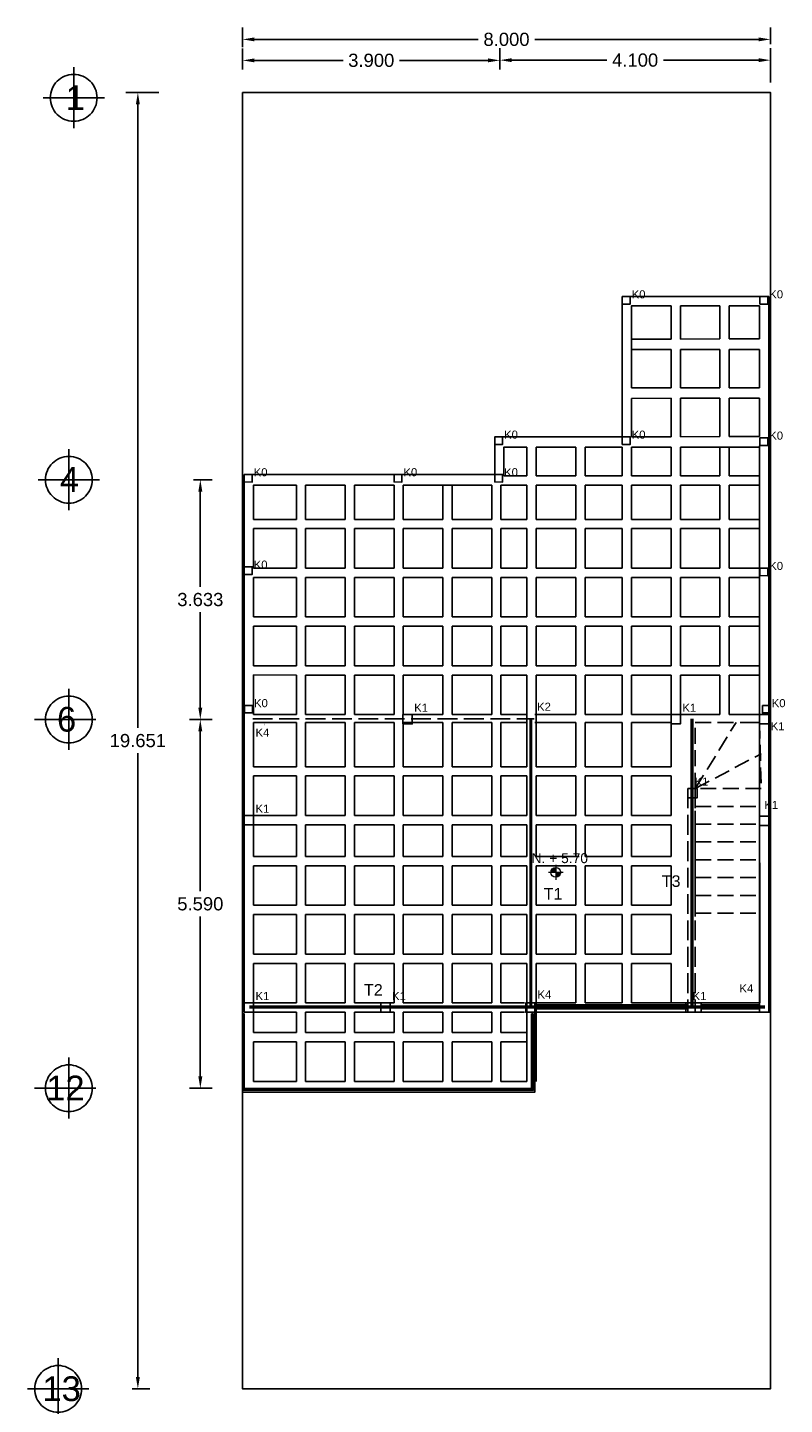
# Model space of a CAD drawing. Header units: millimetres. Extents: x 2068 to 4152, y 861 to 1938.
# Tile 10 of 20: x 2103 to 2115, y 906 to 927. Entities that reach past the tile are written whole.
import ezdxf
from ezdxf.enums import TextEntityAlignment as Align

# ---------------------------------------------------------------- set-up
doc = ezdxf.new("R2010")
doc.units = ezdxf.units.MM
for name, pattern in [('ACAD_ISO02W100', [15, 12, -3]), ('CENTRO', [50.8, 31.75, -6.35, 6.35, -6.35]), ('GESTRICHELT', [0.4, 0.3, -0.1]), ('JIS_09_08', [10.75, 8, -0.55, 0.55, -0.55, 0.55, -0.55])]:
    doc.linetypes.add(name, pattern=pattern)
doc.layers.add('arq_niveles', color=1, linetype='Continuous', lineweight=0)
for name, color, linetype in [('RAPID COST APLANADOS', 7, 'Continuous'), ('RAPID COST CASETONES', 7, 'Continuous'), ('RAPID COST CASTILLOS Y COLUMNAS', 1, 'Continuous'), ('RAPID COST CIMENTACION', 7, 'Continuous')]:
    doc.layers.add(name, color=color, linetype=linetype)
doc.styles.add('ARIAL', font='arial.ttf')
doc.styles.get("Standard").update_dxf_attribs({"font": 'arial.ttf'})
doc.dimstyles.get("Standard").update_dxf_attribs({"dimtxt": 0.2, "dimasz": 0.18, "dimexe": 0.18, "dimexo": 0.0625, "dimgap": 0.09, "dimtad": 0, "dimtih": 1, "dimtoh": 1, "dimdec": 3, "dimzin": 0, "dimdsep": 46, "dimtxsty": 'Standard', "dimcen": 0.09, "dimadec": 0, "dimazin": 0, "dimtfac": 1, "dimtdec": 3, "dimtofl": 0, "dimtmove": 0, "dimatfit": 3, "dimfxl": 1, "dimtolj": 1, "dimtzin": 0, "dimarcsym": 0})

# ---------------------------------------------------------------- blocks, each defined once
blk = doc.blocks.new('*D82')
at = {"color": 0, "lineweight": -2, "transparency": 16777216}
for p, q in [((2105.271, 925.73), (2104.773, 925.73)), ((2104.953, 925.55), (2104.953, 916.097)), ((2104.953, 906.259), (2104.953, 915.713)), ((2104.867, 906.079), (2105.133, 906.079))]:
    blk.add_line(p, q, dxfattribs=at)
at = {"color": 0, "transparency": 16777216}
for points in [[(2104.923, 925.55), (2104.983, 925.55), (2104.953, 925.73)], [(2104.923, 906.259), (2104.983, 906.259), (2104.953, 906.079)]]:
    blk.add_solid(points, dxfattribs=at)
at = {"layer": 'Defpoints', "color": 0, "transparency": 16777216}
for p in [(2105.333, 925.73), (2104.805, 906.079), (2104.953, 906.079)]:
    blk.add_point(p, dxfattribs=at)
at = {"color": 0, "transparency": 16777216, "insert": (2104.953, 915.905), "char_height": 0.2, "attachment_point": 5}
blk.add_mtext('\\A1;19.651', dxfattribs=at)
blk = doc.blocks.new('*D75')
at = {"color": 0, "linetype": 'ACAD_ISO02W100', "lineweight": -2, "transparency": 16777216}
for p, q in [((2106.541, 926.08), (2106.541, 926.396)), ((2106.721, 926.216), (2108.064, 926.216)), ((2110.261, 926.216), (2108.918, 926.216)), ((2110.441, 926.08), (2110.441, 926.396))]:
    blk.add_line(p, q, dxfattribs=at)
at = {"color": 0, "linetype": 'ACAD_ISO02W100', "transparency": 16777216}
for points in [[(2106.721, 926.246), (2106.721, 926.186), (2106.541, 926.216)], [(2110.261, 926.246), (2110.261, 926.186), (2110.441, 926.216)]]:
    blk.add_solid(points, dxfattribs=at)
at = {"layer": 'Defpoints', "color": 0, "linetype": 'ACAD_ISO02W100', "transparency": 16777216}
for p in [(2110.441, 926.216), (2106.541, 926.017), (2110.441, 926.017)]:
    blk.add_point(p, dxfattribs=at)
at = {"color": 0, "linetype": 'ACAD_ISO02W100', "transparency": 16777216, "insert": (2108.491, 926.216), "char_height": 0.2, "attachment_point": 5}
blk.add_mtext('\\A1;3.900', dxfattribs=at)
blk = doc.blocks.new('*D76')
at = {"color": 0, "linetype": 'ACAD_ISO02W100', "lineweight": -2, "transparency": 16777216}
for p, q in [((2110.441, 926.278), (2110.441, 926.399)), ((2110.621, 926.219), (2112.06, 926.219)), ((2114.361, 926.219), (2112.923, 926.219)), ((2114.541, 925.94), (2114.541, 926.399))]:
    blk.add_line(p, q, dxfattribs=at)
at = {"color": 0, "linetype": 'ACAD_ISO02W100', "transparency": 16777216}
for points in [[(2110.621, 926.249), (2110.621, 926.189), (2110.441, 926.219)], [(2114.361, 926.249), (2114.361, 926.189), (2114.541, 926.219)]]:
    blk.add_solid(points, dxfattribs=at)
at = {"layer": 'Defpoints', "color": 0, "linetype": 'ACAD_ISO02W100', "transparency": 16777216}
for p in [(2110.441, 926.216), (2114.541, 926.219), (2114.541, 925.877)]:
    blk.add_point(p, dxfattribs=at)
at = {"color": 0, "linetype": 'ACAD_ISO02W100', "transparency": 16777216, "insert": (2112.491, 926.219), "char_height": 0.2, "attachment_point": 5}
blk.add_mtext('\\A1;4.100', dxfattribs=at)
blk = doc.blocks.new('*D77')
at = {"color": 0, "lineweight": -2, "transparency": 16777216}
for p, q in [((2106.541, 926.415), (2106.541, 926.714)), ((2114.541, 926.461), (2114.541, 926.714)), ((2106.721, 926.534), (2110.114, 926.534)), ((2114.361, 926.534), (2110.969, 926.534))]:
    blk.add_line(p, q, dxfattribs=at)
at = {"color": 0, "transparency": 16777216}
for points in [[(2106.721, 926.564), (2106.721, 926.504), (2106.541, 926.534)], [(2114.361, 926.564), (2114.361, 926.504), (2114.541, 926.534)]]:
    blk.add_solid(points, dxfattribs=at)
at = {"layer": 'Defpoints', "color": 0, "transparency": 16777216}
for p in [(2114.541, 926.534), (2106.541, 926.353), (2114.541, 926.399)]:
    blk.add_point(p, dxfattribs=at)
at = {"color": 0, "transparency": 16777216, "insert": (2110.541, 926.534), "char_height": 0.2, "attachment_point": 5}
blk.add_mtext('\\A1;8.000', dxfattribs=at)
blk = doc.blocks.new('*D67')
at = {"color": 0, "lineweight": -2, "transparency": 16777216}
for p, q in [((2105.738, 916.226), (2106.08, 916.226)), ((2105.9, 916.046), (2105.9, 913.623)), ((2105.9, 910.816), (2105.9, 913.239)), ((2105.738, 910.636), (2106.08, 910.636))]:
    blk.add_line(p, q, dxfattribs=at)
at = {"color": 0, "transparency": 16777216}
for points in [[(2105.87, 916.046), (2105.93, 916.046), (2105.9, 916.226)], [(2105.87, 910.816), (2105.93, 910.816), (2105.9, 910.636)]]:
    blk.add_solid(points, dxfattribs=at)
at = {"layer": 'Defpoints', "color": 0, "transparency": 16777216}
for p in [(2105.676, 916.226), (2105.676, 910.636), (2105.9, 910.636)]:
    blk.add_point(p, dxfattribs=at)
at = {"color": 0, "transparency": 16777216, "insert": (2105.9, 913.431), "char_height": 0.2, "attachment_point": 5}
blk.add_mtext('\\A1;5.590', dxfattribs=at)
blk = doc.blocks.new('*D68')
at = {"color": 0, "lineweight": -2, "transparency": 16777216}
for p, q in [((2105.796, 919.859), (2106.08, 919.859)), ((2105.9, 919.679), (2105.9, 918.235)), ((2105.9, 916.406), (2105.9, 917.851)), ((2105.801, 916.226), (2106.08, 916.226))]:
    blk.add_line(p, q, dxfattribs=at)
at = {"color": 0, "transparency": 16777216}
for points in [[(2105.87, 919.679), (2105.93, 919.679), (2105.9, 919.859)], [(2105.87, 916.406), (2105.93, 916.406), (2105.9, 916.226)]]:
    blk.add_solid(points, dxfattribs=at)
at = {"layer": 'Defpoints', "color": 0, "transparency": 16777216}
for p in [(2105.734, 919.859), (2105.738, 916.226), (2105.9, 916.226)]:
    blk.add_point(p, dxfattribs=at)
at = {"color": 0, "transparency": 16777216, "insert": (2105.9, 918.043), "char_height": 0.2, "attachment_point": 5}
blk.add_mtext('\\A1;3.633', dxfattribs=at)
blk = doc.blocks.new('nivel')
h = blk.add_hatch(color=256)
h.dxf.hatch_style = 1
h.paths.add_polyline_path([(0, 0.199, 0.414214), (-0.199, 0), (0, 0)])
h.paths.add_polyline_path([(0, 0), (0, -0.199, 0.414214), (0.199, 0)])
for p, q in [((0.3, 0), (-0.3, 0)), ((0, 0.3), (0, -0.3))]:
    blk.add_line(p, q)
blk.add_circle((0, 0), 0.199)

msp = doc.modelspace()

# ---------------------------------------------------------------- linework, layer by layer
for points in [[(2114.5415, 925.8817), (2114.5415, 926.3988)], [(2114.5415, 925.7304), (2106.5415, 925.7304)], [(2114.5415, 906.0794), (2106.5415, 906.0794), (2106.5415, 925.7304)], [(2114.5415, 925.7304), (2114.5415, 925.7304), (2114.5415, 906.0794), (2114.5415, 906.0794)], [(2112.2965, 920.5094), (2112.2965, 922.636), (2114.5165, 922.636), (2114.5165, 916.2994)], [(2106.5665, 919.9394), (2110.3623, 919.9394), (2110.3623, 920.5094), (2112.2965, 920.5094)], [(2110.3623, 919.9394), (2110.3623, 920.3543), (2110.3623, 920.5094), (2112.2965, 920.5094)], [(2114.3765, 920.3743), (2114.3765, 916.2994)], [(2114.5415, 920.5143), (2114.5415, 911.7894)], [(2110.5023, 919.9194), (2110.5023, 920.3543), (2110.8515, 920.3543)], [(2110.9915, 920.3543), (2111.5915, 920.3543)], [(2111.7315, 920.3543), (2112.2965, 920.3543)], [(2110.3623, 919.9394), (2106.5665, 919.9394)], [(2106.7065, 919.2594), (2106.7065, 919.7794), (2107.3565, 919.7794)], [(2107.4965, 919.7794), (2108.0965, 919.7794)], [(2108.2365, 919.7794), (2108.8365, 919.7794)], [(2108.9765, 919.7794), (2110.3165, 919.7794)], [(2110.4565, 919.7794), (2110.5023, 919.7794)], [(2106.7065, 918.5194), (2106.7065, 919.1194)], [(2106.7065, 917.7794), (2106.7065, 918.3794)], [(2106.7065, 917.0394), (2106.7065, 917.6394)], [(2106.7065, 916.2994), (2106.7065, 916.9036)], [(2107.3565, 911.7894), (2106.5665, 911.7894), (2106.5665, 916.2994)], [(2114.3123, 916.2994), (2114.5165, 916.2994)], [(2114.5165, 911.7894), (2114.5165, 916.2994)], [(2114.3123, 916.1794), (2114.3765, 916.1794)], [(2114.3765, 916.1794), (2114.3791, 911.9294)], [(2114.3765, 916.1794), (2114.3791, 911.9294)], [(2114.5165, 911.7894), (2114.3765, 911.7894), (2114.3765, 916.1794)], [(2111.5915, 911.9294), (2110.8315, 911.9294), (2110.8315, 911.7894), (2113.2915, 911.7894)], [(2110.9715, 911.8994), (2113.2915, 911.8994)], [(2110.9715, 911.8394), (2113.2915, 911.8394)], [(2112.2965, 911.9294), (2111.7315, 911.9294)], [(2113.2915, 911.9294), (2112.4365, 911.9294)], [(2113.2915, 911.9294), (2113.4915, 911.9294), (2113.4915, 911.7894), (2113.4915, 911.7894), (2113.2915, 911.7894), (2113.2915, 911.9294)], [(2113.4915, 911.8994), (2114.3715, 911.8994)], [(2113.4915, 911.8394), (2114.3715, 911.8394)], [(2114.5165, 911.8737), (2114.5165, 911.7894)], [(2110.9715, 911.7894), (2110.9715, 910.5794), (2106.5415, 910.5794), (2106.5415, 910.5794)], [(2108.0965, 911.7894), (2107.4965, 911.7894)], [(2108.8365, 911.7894), (2108.7755, 911.7894), (2108.2365, 911.7894)]]:
    msp.add_lwpolyline(points)
at = {"linetype": 'JIS_09_08'}
for points in [[(2103.9806, 926.1129), (2103.9806, 925.1888)], [(2104.445, 925.6486), (2103.5163, 925.6486)], [(2103.9075, 920.3237), (2103.9075, 919.3996)], [(2104.3718, 919.8594), (2103.4432, 919.8594)], [(2103.9075, 916.6904), (2103.9075, 915.7662)], [(2103.3855, 916.226), (2104.3142, 916.226)], [(2103.9075, 911.1009), (2103.9075, 910.1767)], [(2103.3855, 910.6366), (2104.3142, 910.6366)], [(2103.7451, 906.5437), (2103.7451, 905.6196)], [(2104.2095, 906.0794), (2103.2808, 906.0794)]]:
    msp.add_lwpolyline(points, dxfattribs=at)
at = {"color": 7, "true_color": 0xffffff}
msp.add_lwpolyline([(2106.5665, 919.9394), (2106.5665, 916.2994)], dxfattribs=at)
at = {"color": 1, "linetype": 'ACAD_ISO02W100', "const_width": 0.001}
for points in [[(2106.8731, 916.1379), (2106.8738, 916.2979), (2106.8738, 916.2979), (2106.5665, 916.2994), (2106.5665, 915.9994), (2106.7165, 915.9994), (2106.7165, 915.9994), (2106.7165, 916.1387), (2106.8731, 916.1379)], [(2114.1965, 911.9494), (2114.1965, 911.7894), (2114.1965, 911.7894), (2114.5165, 911.7894), (2114.5165, 912.0894), (2114.3587, 912.0894), (2114.3587, 912.0894), (2114.359, 911.9494), (2114.1965, 911.9494)], [(2111.1281, 911.7886), (2111.1288, 911.9486), (2111.1288, 911.9486), (2110.8215, 911.9501), (2110.8215, 911.6501), (2110.9715, 911.6501), (2110.9715, 911.6501), (2110.9715, 911.7894), (2111.1281, 911.7886)]]:
    msp.add_lwpolyline(points, dxfattribs=at)
at = {"linetype": 'GESTRICHELT'}
for points in [[(2106.6962, 916.2333), (2110.9612, 916.2333)], [(2110.9715, 916.2994), (2111.5915, 916.2994)], [(2111.7315, 916.2994), (2112.2965, 916.2994)], [(2112.4365, 916.2994), (2113.0365, 916.2994)], [(2113.1765, 916.2994), (2113.5862, 916.2994)], [(2113.2915, 915.1794), (2113.4015, 915.1794), (2113.4015, 911.9294), (2113.4915, 911.9294)], [(2113.2915, 915.1794), (2113.2915, 911.7894)]]:
    msp.add_lwpolyline(points, dxfattribs=at)
at = {"linetype": 'ACAD_ISO02W100', "ltscale": 0.02}
for points in [[(2113.4015, 915.1794), (2113.4015, 916.1794), (2114.3765, 916.1794), (2114.3765, 916.1794), (2114.4015, 915.1794), (2113.4015, 915.1794)], [(2113.4015, 915.1794), (2114.0213, 916.1794)], [(2113.4015, 915.1794), (2114.4015, 915.707)], [(2113.4015, 915.1794), (2113.4015, 912.9794)], [(2113.4015, 914.9094), (2114.4015, 914.9094)], [(2113.4015, 914.6394), (2114.4015, 914.6394)], [(2113.4015, 914.3694), (2114.4015, 914.3694)], [(2113.4015, 914.0994), (2114.4015, 914.0994)], [(2113.4015, 913.8294), (2114.4015, 913.8294)], [(2113.4015, 913.5594), (2114.4015, 913.5594)], [(2113.4015, 913.2894), (2114.4015, 913.2894)]]:
    msp.add_lwpolyline(points, dxfattribs=at)
at = {"color": 7}
for points in [[(2108.7755, 911.7894), (2108.7755, 911.9294)], [(2110.9715, 911.7894), (2110.9715, 911.9294)], [(2113.0365, 911.8394), (2113.0365, 911.8994)]]:
    msp.add_lwpolyline(points, dxfattribs=at)
at = {"linetype": 'ACAD_ISO02W100'}
for points in [[(2113.4915, 911.9294), (2114.3791, 911.9294)], [(2110.9715, 911.7894), (2114.5415, 911.7894)]]:
    msp.add_lwpolyline(points, dxfattribs=at)
for points in [[(2106.5415, 910.6321), (2106.5415, 911.7644), (2106.5664, 911.7644), (2106.5664, 910.6321)], [(2110.9217, 910.6321), (2110.9217, 911.7644), (2110.9466, 911.7644), (2110.9466, 910.6321)], [(2106.5415, 910.6321), (2108.2095, 910.6321), (2108.2095, 910.6072), (2106.5415, 910.6072)], [(2108.2095, 910.6321), (2109.3086, 910.6321), (2109.3086, 910.6072), (2108.2095, 910.6072)], [(2109.3086, 910.6321), (2110.9466, 910.6321), (2110.9466, 910.6072), (2109.3086, 910.6072)]]:
    msp.add_lwpolyline(points, close=True)
at = {"linetype": 'JIS_09_08'}
for centre in [(2103.9806, 925.6486), (2103.9075, 919.8594), (2103.9075, 916.226), (2103.9075, 910.6366), (2103.7451, 906.0794)]:
    msp.add_circle(centre, 0.3544, dxfattribs=at)
at = {"layer": 'RAPID COST APLANADOS', "color": 7}
msp.add_lwpolyline([(2113.0365, 922.4958), (2112.4365, 922.4958)], close=True, dxfattribs=at)
for points in [[(2113.1765, 922.4958), (2113.7765, 922.4958)], [(2113.9165, 922.4958), (2114.3765, 922.4958)], [(2106.7065, 916.2994), (2107.3565, 916.2994)], [(2107.4965, 916.2994), (2108.0965, 916.2994)], [(2108.2365, 916.2994), (2108.8365, 916.2994)], [(2108.9714, 916.2994), (2109.5765, 916.2994)], [(2109.7165, 916.2994), (2110.3165, 916.2994)], [(2110.4565, 916.2994), (2110.8565, 916.2994)], [(2106.7065, 916.1794), (2107.3565, 916.1794)], [(2107.4965, 916.1794), (2108.0965, 916.1794)], [(2108.2365, 916.1794), (2108.8365, 916.1794)], [(2108.9714, 916.1794), (2109.5765, 916.1794)], [(2109.7165, 916.1794), (2110.3165, 916.1794)], [(2110.4565, 916.1794), (2110.8565, 916.1794)], [(2106.7065, 910.7394), (2107.3565, 910.7394)], [(2107.4965, 910.7394), (2108.0965, 910.7394)], [(2108.2365, 910.7394), (2108.8365, 910.7394)], [(2108.9765, 910.7394), (2109.5765, 910.7394)], [(2109.7165, 910.7394), (2110.3165, 910.7394)], [(2110.4565, 910.7394), (2110.8515, 910.7394)]]:
    msp.add_lwpolyline(points, dxfattribs=at)
at = {"layer": 'RAPID COST CASETONES'}
for points in [[(2112.2965, 920.5094), (2112.2965, 922.5294)], [(2112.4365, 921.2505), (2112.4365, 922.4958)], [(2113.0365, 921.9917), (2113.0365, 922.4958)], [(2113.1765, 921.992), (2113.1765, 922.4959)], [(2113.7765, 921.9932), (2113.7765, 922.4959)], [(2113.9165, 921.9934), (2113.9165, 922.4959)], [(2114.3765, 921.9942), (2114.3765, 922.4958)], [(2112.4365, 921.9905), (2113.0365, 921.9917)], [(2112.4365, 921.8331), (2113.0365, 921.8343)], [(2113.0365, 921.2517), (2113.0365, 921.8343)], [(2113.1765, 921.992), (2113.7765, 921.9932)], [(2113.1765, 921.8346), (2113.7765, 921.8358)], [(2113.1765, 921.252), (2113.1765, 921.8346)], [(2113.7765, 921.2532), (2113.7765, 921.8358)], [(2113.9165, 921.9934), (2114.3765, 921.9942)], [(2113.9165, 921.2534), (2113.9165, 921.836)], [(2113.9165, 921.836), (2114.3765, 921.836)], [(2114.3765, 921.2543), (2114.3765, 921.836)], [(2112.4365, 921.2505), (2113.0365, 921.2517)], [(2113.1765, 921.252), (2113.7765, 921.2532)], [(2113.9165, 921.2534), (2114.3765, 921.2534)], [(2112.4365, 921.0931), (2113.0365, 921.0943)], [(2112.4365, 920.5105), (2112.4365, 921.0931)], [(2113.0365, 920.5117), (2113.0365, 921.0943)], [(2113.1765, 921.0945), (2113.7765, 921.0957)], [(2113.1765, 920.512), (2113.1765, 921.0945)], [(2113.7765, 920.5132), (2113.7765, 921.0957)], [(2113.9165, 920.5135), (2113.9165, 921.096)], [(2113.9165, 921.096), (2114.3765, 921.096)], [(2114.3765, 920.5142), (2114.3765, 921.0968)], [(2112.4365, 920.5105), (2113.0365, 920.5117)], [(2113.1765, 920.512), (2113.7765, 920.5132)], [(2113.9165, 920.5135), (2114.3765, 920.5145)], [(2110.8515, 919.9194), (2110.8515, 920.3543)], [(2110.9915, 919.9194), (2110.9915, 920.3543)], [(2111.5915, 919.9194), (2111.5915, 920.3543)], [(2111.7315, 919.9194), (2111.7315, 920.3543)], [(2112.2965, 919.9194), (2112.2965, 920.3543)], [(2112.4365, 920.3531), (2113.0366, 920.3543)], [(2112.4365, 919.9194), (2112.4365, 920.3543)], [(2113.0365, 919.9194), (2113.0365, 920.3543)], [(2113.1765, 920.3546), (2114.3765, 920.3546)], [(2113.1765, 919.9194), (2113.1765, 920.3546)], [(2113.7765, 919.9194), (2113.7765, 920.3558)], [(2113.9165, 919.9194), (2113.9165, 920.3561)], [(2107.3565, 919.2594), (2107.3565, 919.7794)], [(2107.4965, 919.2594), (2107.4965, 919.7794)], [(2108.0965, 919.2594), (2108.0965, 919.7794)], [(2108.2365, 919.2594), (2108.2365, 919.7794)], [(2108.8365, 919.2594), (2108.8365, 919.7794)], [(2108.9765, 919.2594), (2108.9765, 919.7794)], [(2109.5765, 919.2594), (2109.5765, 919.7794)], [(2109.7165, 919.2594), (2109.7165, 919.7794)], [(2110.3165, 919.2594), (2110.3165, 919.7794)], [(2110.4565, 919.2594), (2110.4565, 919.7794)], [(2110.8515, 919.2594), (2110.8515, 919.7794)], [(2110.9915, 919.2594), (2110.9915, 919.7794)], [(2111.5915, 919.2594), (2111.5915, 919.7794)], [(2111.7315, 919.2594), (2111.7315, 919.7794)], [(2112.2965, 919.2594), (2112.2965, 919.7794)], [(2112.4365, 919.2594), (2112.4365, 919.7794)], [(2113.0365, 919.2594), (2113.0365, 919.7794)], [(2113.1765, 919.2594), (2113.1765, 919.7794)], [(2113.7765, 919.2594), (2113.7765, 919.7794)], [(2113.9165, 919.2594), (2113.9165, 919.7794)], [(2107.3565, 918.5194), (2107.3565, 919.1194)], [(2107.4965, 918.5194), (2107.4965, 919.1194)], [(2108.0965, 918.5194), (2108.0965, 919.1194)], [(2108.2365, 918.5194), (2108.2365, 919.1194)], [(2108.8365, 918.5194), (2108.8365, 919.1194)], [(2108.9765, 918.5194), (2108.9765, 919.1194)], [(2109.5765, 918.5194), (2109.5765, 919.1194)], [(2109.7165, 918.5194), (2109.7165, 919.1194)], [(2110.3165, 918.5194), (2110.3165, 919.1194)], [(2110.4565, 918.5194), (2110.4565, 919.1194)], [(2110.8515, 918.5194), (2110.8515, 919.1194)], [(2110.9915, 918.5194), (2110.9915, 919.1194)], [(2111.5915, 918.5194), (2111.5915, 919.1194)], [(2111.7315, 918.5194), (2111.7315, 919.1194)], [(2112.2965, 918.5194), (2112.2965, 919.1194)], [(2112.4365, 918.5194), (2112.4365, 919.1194)], [(2113.0365, 918.5194), (2113.0365, 919.1194)], [(2113.1765, 918.5194), (2113.1765, 919.1194)], [(2113.7765, 918.5194), (2113.7765, 919.1194)], [(2113.9165, 918.5194), (2113.9165, 919.1194)], [(2107.3565, 917.7794), (2107.3565, 918.3794)], [(2107.4965, 917.7794), (2107.4965, 918.3794)], [(2108.0965, 917.7794), (2108.0965, 918.3794)], [(2108.2365, 917.7794), (2108.2365, 918.3794)], [(2108.8365, 917.7794), (2108.8365, 918.3794)], [(2108.9765, 917.7794), (2108.9765, 918.3794)], [(2109.5765, 917.7794), (2109.5765, 918.3794)], [(2109.7165, 917.7794), (2109.7165, 918.3794)], [(2110.3165, 917.7794), (2110.3165, 918.3794)], [(2110.4565, 917.7794), (2110.4565, 918.3794)], [(2110.8515, 917.7794), (2110.8515, 918.3794)], [(2110.9915, 917.7794), (2110.9915, 918.3794)], [(2111.5915, 917.7794), (2111.5915, 918.3794)], [(2111.7315, 917.7794), (2111.7315, 918.3794)], [(2112.2965, 917.7794), (2112.2965, 918.3794)], [(2112.4365, 917.7794), (2112.4365, 918.3794)], [(2113.0365, 917.7794), (2113.0365, 918.3794)], [(2113.1765, 917.7794), (2113.1765, 918.3794)], [(2113.7765, 917.7794), (2113.7765, 918.3794)], [(2113.9165, 917.7794), (2113.9165, 918.3794)], [(2107.3565, 917.0394), (2107.3565, 917.6394)], [(2107.4965, 917.0394), (2107.4965, 917.6394)], [(2108.0965, 917.0394), (2108.0965, 917.6394)], [(2108.2365, 917.0394), (2108.2365, 917.6394)], [(2108.8365, 917.0394), (2108.8365, 917.6394)], [(2108.9765, 917.0394), (2108.9765, 917.6394)], [(2109.5765, 917.0394), (2109.5765, 917.6394)], [(2109.7165, 917.0394), (2109.7165, 917.6394)], [(2110.3165, 917.0394), (2110.3165, 917.6394)], [(2110.4565, 917.0394), (2110.4565, 917.6394)], [(2110.8515, 917.0394), (2110.8515, 917.6394)], [(2110.9915, 917.0394), (2110.9915, 917.6394)], [(2111.5915, 917.0394), (2111.5915, 917.6394)], [(2111.7315, 917.0394), (2111.7315, 917.6394)], [(2112.2965, 917.0394), (2112.2965, 917.6394)], [(2112.4365, 917.0394), (2112.4365, 917.6394)], [(2113.0365, 917.0394), (2113.0365, 917.6394)], [(2113.1765, 917.0394), (2113.1765, 917.6394)], [(2113.7765, 917.0394), (2113.7765, 917.6394)], [(2113.9165, 917.0394), (2113.9165, 917.6394)], [(2107.3565, 916.2994), (2107.3565, 916.8994)], [(2107.4965, 916.2994), (2107.4965, 916.8994)], [(2108.0965, 916.2994), (2108.0965, 916.8994)], [(2108.2365, 916.2994), (2108.2365, 916.8994)], [(2108.8365, 916.2994), (2108.8365, 916.8994)], [(2108.9765, 916.2994), (2108.9765, 916.8994)], [(2109.5765, 916.2994), (2109.5765, 916.8994)], [(2109.7165, 916.2994), (2109.7165, 916.8994)], [(2110.3165, 916.2994), (2110.3165, 916.8994)], [(2110.4565, 916.2994), (2110.4565, 916.8994)], [(2110.8515, 915.5094), (2110.8515, 916.8994)], [(2110.9915, 915.5094), (2110.9915, 916.8994)], [(2111.5915, 916.2994), (2111.5915, 916.8994)], [(2111.7315, 916.2994), (2111.7315, 916.8994)], [(2112.2965, 916.2994), (2112.2965, 916.8994)], [(2112.4365, 916.2994), (2112.4365, 916.8994)], [(2113.0365, 916.2994), (2113.0365, 916.8994)], [(2113.1765, 916.2994), (2113.1765, 916.8994)], [(2113.7765, 916.2994), (2113.7765, 916.8994)], [(2113.9165, 916.2994), (2113.9165, 916.8994)], [(2110.9915, 916.2994), (2111.5915, 916.2994)], [(2111.7315, 916.2994), (2112.2965, 916.2994)], [(2112.4365, 916.2994), (2113.0365, 916.2994)], [(2113.1765, 916.2994), (2113.7765, 916.2994)], [(2113.9165, 916.2994), (2114.3123, 916.2994)], [(2106.7065, 915.5094), (2106.7065, 916.1794)], [(2107.3565, 915.5094), (2107.3565, 916.1794)], [(2107.4965, 915.5094), (2107.4965, 916.1794)], [(2108.0965, 915.5094), (2108.0965, 916.1794)], [(2108.2365, 915.5094), (2108.2365, 916.1794)], [(2108.8365, 915.5094), (2108.8365, 916.1794)], [(2108.9765, 915.5094), (2108.9765, 916.1794)], [(2109.5765, 915.5094), (2109.5765, 916.1794)], [(2109.7165, 915.5094), (2109.7165, 916.1794)], [(2110.3165, 915.5094), (2110.3165, 916.1794)], [(2110.4565, 915.5094), (2110.4565, 916.1794)], [(2110.9715, 916.1794), (2111.5915, 916.1794)], [(2111.5915, 915.5094), (2111.5915, 916.1794)], [(2111.7315, 916.1794), (2112.2965, 916.1794)], [(2111.7315, 915.5094), (2111.7315, 916.1794)], [(2112.2965, 915.5094), (2112.2965, 916.1794)], [(2112.4365, 916.1794), (2113.0365, 916.1794)], [(2112.4365, 915.5094), (2112.4365, 916.1794)], [(2113.0365, 915.5094), (2113.0365, 916.1794)], [(2106.7065, 914.1494), (2106.7065, 915.3694)], [(2107.3565, 914.7694), (2107.3565, 915.3694)], [(2107.4965, 914.7694), (2107.4965, 915.3694)], [(2108.0965, 914.7694), (2108.0965, 915.3694)], [(2108.2365, 914.7694), (2108.2365, 915.3694)], [(2108.8365, 914.7694), (2108.8365, 915.3694)], [(2108.9765, 914.7694), (2108.9765, 915.3694)], [(2109.5765, 914.7694), (2109.5765, 915.3694)], [(2109.7165, 914.7694), (2109.7165, 915.3694)], [(2110.3165, 914.7694), (2110.3165, 915.3694)], [(2110.4565, 914.7694), (2110.4565, 915.3694)], [(2110.8515, 914.7694), (2110.8515, 915.3694)], [(2110.9915, 914.7694), (2110.9915, 915.3694)], [(2111.5915, 914.7694), (2111.5915, 915.3694)], [(2111.7315, 914.7694), (2111.7315, 915.3694)], [(2112.2965, 914.7694), (2112.2965, 915.3694)], [(2112.4365, 914.7694), (2112.4365, 915.3694)], [(2113.0365, 914.7694), (2113.0365, 915.3694)], [(2107.3565, 914.1494), (2107.3565, 914.6294)], [(2107.4965, 914.1494), (2107.4965, 914.6294)], [(2108.0965, 914.1494), (2108.0965, 914.6294)], [(2108.2365, 914.1494), (2108.2365, 914.6294)], [(2108.8365, 914.1494), (2108.8365, 914.6294)], [(2108.9765, 914.1494), (2108.9765, 914.6294)], [(2109.5765, 914.1494), (2109.5765, 914.6294)], [(2109.7165, 914.1494), (2109.7165, 914.6294)], [(2110.3165, 914.1494), (2110.3165, 914.6294)], [(2110.4565, 914.1494), (2110.4565, 914.6294)], [(2110.8515, 914.1494), (2110.8515, 914.6294)], [(2110.9915, 914.1494), (2110.9915, 914.6294)], [(2111.5915, 914.1494), (2111.5915, 914.6294)], [(2111.7315, 914.1494), (2111.7315, 914.6294)], [(2112.2965, 914.1494), (2112.2965, 914.6294)], [(2112.4365, 914.1494), (2112.4365, 914.6294)], [(2113.0365, 914.1494), (2113.0365, 914.6294)], [(2106.7065, 913.4094), (2106.7065, 914.0094)], [(2107.3565, 913.4094), (2107.3565, 914.0094)], [(2107.4965, 913.4094), (2107.4965, 914.0094)], [(2108.0965, 913.4094), (2108.0965, 914.0094)], [(2108.2365, 913.4094), (2108.2365, 914.0094)], [(2108.8365, 913.4094), (2108.8365, 914.0094)], [(2108.9765, 913.4094), (2108.9765, 914.0094)], [(2109.5765, 913.4094), (2109.5765, 914.0094)], [(2109.7165, 913.4094), (2109.7165, 914.0094)], [(2110.3165, 913.4094), (2110.3165, 914.0094)], [(2110.4565, 913.4094), (2110.4565, 914.0094)], [(2110.8515, 913.4094), (2110.8515, 914.0094)], [(2110.9915, 913.4094), (2110.9915, 914.0094)], [(2111.5915, 913.4094), (2111.5915, 914.0094)], [(2111.7315, 913.4094), (2111.7315, 914.0094)], [(2112.2965, 913.4094), (2112.2965, 914.0094)], [(2112.4365, 913.4094), (2112.4365, 914.0094)], [(2113.0365, 913.4094), (2113.0365, 914.0094)], [(2106.7065, 912.6694), (2106.7065, 913.2694)], [(2107.3565, 912.6694), (2107.3565, 913.2694)], [(2107.4965, 912.6694), (2107.4965, 913.2694)], [(2108.0965, 912.6694), (2108.0965, 913.2694)], [(2108.2365, 912.6694), (2108.2365, 913.2694)], [(2108.8365, 912.6694), (2108.8365, 913.2694)], [(2108.9765, 912.6694), (2108.9765, 913.2694)], [(2109.5765, 912.6694), (2109.5765, 913.2694)], [(2109.7165, 912.6694), (2109.7165, 913.2694)], [(2110.3165, 912.6694), (2110.3165, 913.2694)], [(2110.4565, 912.6694), (2110.4565, 913.2694)], [(2110.8515, 912.6694), (2110.8515, 913.2694)], [(2110.9915, 912.6694), (2110.9915, 913.2694)], [(2111.5915, 912.6694), (2111.5915, 913.2694)], [(2111.7315, 912.6694), (2111.7315, 913.2694)], [(2112.2965, 912.6694), (2112.2965, 913.2694)], [(2112.4365, 912.6694), (2112.4365, 913.2694)], [(2113.0365, 912.6694), (2113.0365, 913.2694)], [(2106.7065, 911.4794), (2106.7065, 912.5294)], [(2107.3565, 911.9294), (2107.3565, 912.5294)], [(2107.4965, 911.9294), (2107.4965, 912.5294)], [(2108.0965, 911.9294), (2108.0965, 912.5294)], [(2108.2365, 911.9294), (2108.2365, 912.5294)], [(2108.8365, 911.9294), (2108.8365, 912.5294)], [(2108.9765, 911.9294), (2108.9765, 912.5294)], [(2109.5765, 911.9294), (2109.5765, 912.5294)], [(2109.7165, 911.9294), (2109.7165, 912.5294)], [(2110.3165, 911.9294), (2110.3165, 912.5294)], [(2110.4565, 911.9294), (2110.4565, 912.5294)], [(2110.8515, 910.7394), (2110.8515, 912.5294)], [(2110.9915, 910.7394), (2110.9915, 912.5294)], [(2111.5915, 911.9294), (2111.5915, 912.5294)], [(2111.7315, 911.9294), (2111.7315, 912.5294)], [(2112.2965, 911.9294), (2112.2965, 912.5294)], [(2112.4365, 911.9294), (2112.4365, 912.5294)], [(2113.0365, 911.9294), (2113.0365, 912.5294)], [(2107.3565, 911.4794), (2107.3565, 911.7894)], [(2107.4965, 911.4794), (2107.4965, 911.7894)], [(2108.0965, 911.4794), (2108.0965, 911.7894)], [(2108.2365, 911.4794), (2108.2365, 911.7894)], [(2108.8365, 911.4794), (2108.8365, 911.7894)], [(2108.9765, 911.4794), (2108.9765, 911.7894)], [(2109.5765, 911.4794), (2109.5765, 911.7894)], [(2109.7165, 911.4794), (2109.7165, 911.7894)], [(2110.3165, 911.4794), (2110.3165, 911.7894)], [(2110.4565, 911.4794), (2110.4565, 911.7894)], [(2106.7065, 910.7394), (2106.7065, 911.3394)], [(2107.3565, 910.7394), (2107.3565, 911.3394)], [(2107.4965, 910.7394), (2107.4965, 911.3394)], [(2108.0965, 910.7394), (2108.0965, 911.3394)], [(2108.2365, 910.7394), (2108.2365, 911.3394)], [(2108.8365, 910.7394), (2108.8365, 911.3394)], [(2108.9765, 910.7394), (2108.9765, 911.3394)], [(2109.5765, 910.7394), (2109.5765, 911.3394)], [(2109.7165, 910.7394), (2109.7165, 911.3394)], [(2110.3165, 910.7394), (2110.3165, 911.3394)], [(2110.4565, 910.7394), (2110.4565, 911.3394)]]:
    msp.add_lwpolyline(points, dxfattribs=at)
at = {"layer": 'RAPID COST CASTILLOS Y COLUMNAS', "color": 1}
for points in [[(2112.2965, 922.636), (2112.4165, 922.6364), (2112.4165, 922.5216), (2112.4165, 922.5216), (2112.2965, 922.5224), (2112.2965, 922.636)], [(2114.3812, 922.636), (2114.5012, 922.6364), (2114.5012, 922.5216), (2114.5012, 922.5216), (2114.3812, 922.5224), (2114.3812, 922.636)], [(2110.3623, 920.5094), (2110.4823, 920.5098), (2110.4823, 920.395), (2110.4823, 920.395), (2110.3623, 920.3957), (2110.3623, 920.5094)], [(2112.2965, 920.5094), (2112.4165, 920.5098), (2112.4165, 920.395), (2112.4165, 920.395), (2112.2965, 920.3957), (2112.2965, 920.5094)], [(2114.3812, 920.4948), (2114.5012, 920.4952), (2114.5012, 920.3804), (2114.5012, 920.3804), (2114.3812, 920.3812), (2114.3812, 920.4948)], [(2106.5665, 919.9394), (2106.6865, 919.9398), (2106.6865, 919.825), (2106.6865, 919.825), (2106.5665, 919.8257), (2106.5665, 919.9394)], [(2108.8365, 919.9394), (2108.9565, 919.9398), (2108.9565, 919.825), (2108.9565, 919.825), (2108.8365, 919.8257), (2108.8365, 919.9394)], [(2110.3623, 919.9394), (2110.4823, 919.9398), (2110.4823, 919.825), (2110.4823, 919.825), (2110.3623, 919.8257), (2110.3623, 919.9394)], [(2106.5665, 918.5394), (2106.6865, 918.5398), (2106.6865, 918.425), (2106.6865, 918.425), (2106.5665, 918.4257), (2106.5665, 918.5394)], [(2114.3812, 918.5196), (2114.5012, 918.52), (2114.5012, 918.4052), (2114.5012, 918.4052), (2114.3812, 918.406), (2114.3812, 918.5196)], [(2106.5712, 916.4396), (2106.6912, 916.44), (2106.6912, 916.3252), (2106.6912, 916.3252), (2106.5712, 916.326), (2106.5712, 916.4396)], [(2114.4191, 916.4396), (2114.5391, 916.44), (2114.5391, 916.3252), (2114.5391, 916.3252), (2114.4191, 916.326), (2114.4191, 916.4396)], [(2108.9714, 916.2994), (2109.1114, 916.2994), (2109.1114, 916.1595), (2109.1114, 916.1595), (2108.9714, 916.1595), (2108.9714, 916.2994)], [(2113.0365, 916.2994), (2113.1765, 916.2994), (2113.1765, 916.1595), (2113.1765, 916.1595), (2113.0365, 916.1595), (2113.0365, 916.2994)], [(2114.3765, 916.2994), (2114.5165, 916.2994), (2114.5165, 916.1595), (2114.5165, 916.1595), (2114.3765, 916.1595), (2114.3765, 916.2994)], [(2113.2915, 915.1794), (2113.4315, 915.1794), (2113.4315, 915.0395), (2113.4315, 915.0395), (2113.2915, 915.0395), (2113.2915, 915.1794)], [(2106.5665, 914.7693), (2106.7065, 914.7693), (2106.7065, 914.6294), (2106.7065, 914.6294), (2106.5665, 914.6294), (2106.5665, 914.7693)], [(2114.3761, 914.7594), (2114.5161, 914.7593), (2114.5161, 914.6194), (2114.5161, 914.6194), (2114.3761, 914.6194), (2114.3761, 914.7594)], [(2106.5665, 911.9293), (2106.7065, 911.9293), (2106.7065, 911.7894), (2106.7065, 911.7894), (2106.5665, 911.7894), (2106.5665, 911.9293)], [(2108.6355, 911.9293), (2108.7755, 911.9293), (2108.7755, 911.7894), (2108.7755, 911.7894), (2108.6355, 911.7894), (2108.6355, 911.9293)], [(2113.2615, 911.9293), (2113.4015, 911.9293), (2113.4015, 911.7894), (2113.4015, 911.7894), (2113.2615, 911.7894), (2113.2615, 911.9293)]]:
    msp.add_lwpolyline(points, dxfattribs=at)
at = {"layer": 'RAPID COST CASTILLOS Y COLUMNAS', "color": 7}
for points in [[(2106.7065, 919.7794), (2107.3565, 919.7794)], [(2107.4965, 919.7794), (2108.0965, 919.7794)], [(2108.2365, 919.7794), (2108.8365, 919.7794)], [(2108.9765, 919.7794), (2109.5765, 919.7794)], [(2109.7165, 919.7794), (2110.3165, 919.7794)], [(2110.4565, 919.7794), (2110.8515, 919.7794)], [(2110.5023, 919.9194), (2110.8515, 919.9194)], [(2110.9915, 919.9194), (2111.5915, 919.9194)], [(2110.9915, 919.7794), (2111.5915, 919.7794)], [(2111.7315, 919.9194), (2112.2965, 919.9194)], [(2111.7315, 919.7794), (2112.2965, 919.7794)], [(2112.4365, 919.9194), (2113.0365, 919.9194)], [(2112.4365, 919.7794), (2113.0365, 919.7794)], [(2113.1765, 919.9194), (2113.7765, 919.9194)], [(2113.1765, 919.7794), (2113.7765, 919.7794)], [(2113.9165, 919.9194), (2114.3765, 919.9194)], [(2113.9165, 919.7794), (2114.3765, 919.7794)], [(2106.7065, 919.2594), (2107.3565, 919.2594)], [(2106.7065, 919.1194), (2107.3565, 919.1194)], [(2107.4965, 919.2594), (2108.0965, 919.2594)], [(2107.4965, 919.1194), (2108.0965, 919.1194)], [(2108.2365, 919.2594), (2108.8365, 919.2594)], [(2108.2365, 919.1194), (2108.8365, 919.1194)], [(2108.9765, 919.2594), (2109.5765, 919.2594)], [(2108.9765, 919.1194), (2109.5765, 919.1194)], [(2109.7165, 919.2594), (2110.3165, 919.2594)], [(2109.7165, 919.1194), (2110.3165, 919.1194)], [(2110.4565, 919.2594), (2110.8515, 919.2594)], [(2110.4565, 919.1194), (2110.8515, 919.1194)], [(2110.9915, 919.2594), (2111.5915, 919.2594)], [(2110.9915, 919.1194), (2111.5915, 919.1194)], [(2111.7315, 919.2594), (2112.2965, 919.2594)], [(2111.7315, 919.1194), (2112.2965, 919.1194)], [(2112.4365, 919.2594), (2113.0365, 919.2594)], [(2112.4365, 919.1194), (2113.0365, 919.1194)], [(2113.1765, 919.2594), (2113.7765, 919.2594)], [(2113.1765, 919.1194), (2113.7765, 919.1194)], [(2113.9165, 919.2594), (2114.3765, 919.2594)], [(2113.9165, 919.1194), (2114.3765, 919.1194)], [(2106.7065, 918.5194), (2107.3565, 918.5194)], [(2107.4965, 918.5194), (2108.0965, 918.5194)], [(2108.2365, 918.5194), (2108.8365, 918.5194)], [(2108.9765, 918.5194), (2109.5765, 918.5194)], [(2109.7165, 918.5194), (2110.3165, 918.5194)], [(2110.4565, 918.5194), (2110.8515, 918.5194)], [(2110.9915, 918.5194), (2111.5915, 918.5194)], [(2111.7315, 918.5194), (2112.2965, 918.5194)], [(2112.4365, 918.5194), (2113.0365, 918.5194)], [(2113.1765, 918.5194), (2113.7765, 918.5194)], [(2113.9165, 918.5194), (2114.3765, 918.5194)], [(2106.7065, 918.3794), (2107.3565, 918.3794)], [(2107.4965, 918.3794), (2108.0965, 918.3794)], [(2108.2365, 918.3794), (2108.8365, 918.3794)], [(2108.9765, 918.3794), (2109.5765, 918.3794)], [(2109.7165, 918.3794), (2110.3165, 918.3794)], [(2110.4565, 918.3794), (2110.8515, 918.3794)], [(2110.9915, 918.3794), (2111.5915, 918.3794)], [(2111.7315, 918.3794), (2112.2965, 918.3794)], [(2112.4365, 918.3794), (2113.0365, 918.3794)], [(2113.1765, 918.3794), (2113.7765, 918.3794)], [(2113.9165, 918.3794), (2114.3765, 918.3794)], [(2106.7065, 917.7794), (2107.3565, 917.7794)], [(2107.4965, 917.7794), (2108.0965, 917.7794)], [(2108.2365, 917.7794), (2108.8365, 917.7794)], [(2108.9765, 917.7794), (2109.5765, 917.7794)], [(2109.7165, 917.7794), (2110.3165, 917.7794)], [(2110.4565, 917.7794), (2110.8515, 917.7794)], [(2110.9915, 917.7794), (2111.5915, 917.7794)], [(2111.7315, 917.7794), (2112.2965, 917.7794)], [(2112.4365, 917.7794), (2113.0365, 917.7794)], [(2113.1765, 917.7794), (2113.7765, 917.7794)], [(2113.9165, 917.7794), (2114.3765, 917.7794)], [(2106.7065, 917.6394), (2107.3565, 917.6394)], [(2107.4965, 917.6394), (2108.0965, 917.6394)], [(2108.2365, 917.6394), (2108.8365, 917.6394)], [(2108.9765, 917.6394), (2109.5765, 917.6394)], [(2109.7165, 917.6394), (2110.3165, 917.6394)], [(2110.4565, 917.6394), (2110.8515, 917.6394)], [(2110.9915, 917.6394), (2111.5915, 917.6394)], [(2111.7315, 917.6394), (2112.2965, 917.6394)], [(2112.4365, 917.6394), (2113.0365, 917.6394)], [(2113.1765, 917.6394), (2113.7765, 917.6394)], [(2113.9165, 917.6394), (2114.3765, 917.6394)], [(2106.7065, 917.0394), (2107.3565, 917.0394)], [(2107.4965, 917.0394), (2108.0965, 917.0394)], [(2108.2365, 917.0394), (2108.8365, 917.0394)], [(2108.9765, 917.0394), (2109.5765, 917.0394)], [(2109.7165, 917.0394), (2110.3165, 917.0394)], [(2110.4565, 917.0394), (2110.8515, 917.0394)], [(2110.9915, 917.0394), (2111.5915, 917.0394)], [(2111.7315, 917.0394), (2112.2965, 917.0394)], [(2112.4365, 917.0394), (2113.0365, 917.0394)], [(2113.1765, 917.0394), (2113.7765, 917.0394)], [(2113.9165, 917.0394), (2114.3765, 917.0394)], [(2106.7065, 916.9036), (2107.3565, 916.8994)], [(2107.4965, 916.8994), (2108.0965, 916.8994)], [(2108.2365, 916.8994), (2108.8365, 916.8994)], [(2108.9765, 916.8994), (2109.5765, 916.8994)], [(2109.7165, 916.8994), (2110.3165, 916.8994)], [(2110.4565, 916.8994), (2110.8515, 916.8994)], [(2110.9915, 916.8994), (2111.5915, 916.8994)], [(2111.7315, 916.8994), (2112.2965, 916.8994)], [(2112.4365, 916.8994), (2113.0365, 916.8994)], [(2113.1765, 916.8994), (2113.7765, 916.8994)], [(2113.9165, 916.8994), (2114.3765, 916.8994)], [(2106.7065, 915.5094), (2107.3565, 915.5094)], [(2106.7065, 915.3694), (2107.3565, 915.3694)], [(2107.4965, 915.5094), (2108.0965, 915.5094)], [(2107.4965, 915.3694), (2108.0965, 915.3694)], [(2108.2365, 915.5094), (2108.8365, 915.5094)], [(2108.2365, 915.3694), (2108.8365, 915.3694)], [(2108.9765, 915.5094), (2109.5765, 915.5094)], [(2108.9765, 915.3694), (2109.5765, 915.3694)], [(2109.7165, 915.5094), (2110.3165, 915.5094)], [(2109.7165, 915.3694), (2110.3165, 915.3694)], [(2110.4565, 915.5094), (2110.8515, 915.5094)], [(2110.4565, 915.3694), (2110.8515, 915.3694)], [(2110.9915, 915.5094), (2111.5915, 915.5094)], [(2110.9915, 915.3694), (2111.5915, 915.3694)], [(2111.7315, 915.5094), (2112.2965, 915.5094)], [(2111.7315, 915.3694), (2112.2965, 915.3694)], [(2112.4365, 915.5094), (2113.0365, 915.5094)], [(2112.4365, 915.3694), (2113.0365, 915.3694)], [(2106.7065, 914.7694), (2107.3565, 914.7694)], [(2107.4965, 914.7694), (2108.0965, 914.7694)], [(2108.2365, 914.7694), (2108.8365, 914.7694)], [(2108.9765, 914.7694), (2109.5765, 914.7694)], [(2109.7165, 914.7694), (2110.3165, 914.7694)], [(2110.4565, 914.7694), (2110.8515, 914.7694)], [(2110.9915, 914.7694), (2111.5915, 914.7694)], [(2111.7315, 914.7694), (2112.2965, 914.7694)], [(2112.4365, 914.7694), (2113.0365, 914.7694)], [(2106.7065, 914.6294), (2107.3565, 914.6294)], [(2107.4965, 914.6294), (2108.0965, 914.6294)], [(2108.2365, 914.6294), (2108.8365, 914.6294)], [(2108.9765, 914.6294), (2109.5765, 914.6294)], [(2109.7165, 914.6294), (2110.3165, 914.6294)], [(2110.2915, 914.6294), (2110.3165, 914.6294)], [(2110.4565, 914.6294), (2110.8515, 914.6294)], [(2110.9915, 914.6294), (2111.5915, 914.6294)], [(2111.7315, 914.6294), (2112.2965, 914.6294)], [(2112.4365, 914.6294), (2113.0365, 914.6294)], [(2106.7065, 914.1494), (2107.3565, 914.1494)], [(2107.4965, 914.1494), (2108.0965, 914.1494)], [(2108.2365, 914.1494), (2108.8365, 914.1494)], [(2108.9765, 914.1494), (2109.5765, 914.1494)], [(2109.7165, 914.1494), (2110.3165, 914.1494)], [(2110.4565, 914.1494), (2110.8515, 914.1494)], [(2110.8979, 914.1494), (2110.9099, 914.1494)], [(2110.9915, 914.1494), (2111.6415, 914.1494)], [(2111.7315, 914.1494), (2112.2965, 914.1494)], [(2112.4365, 914.1494), (2113.0365, 914.1494)], [(2106.7065, 914.0094), (2107.3565, 914.0094)], [(2107.4965, 914.0094), (2108.0965, 914.0094)], [(2108.2365, 914.0094), (2108.8365, 914.0094)], [(2108.9765, 914.0094), (2109.5765, 914.0094)], [(2109.7165, 914.0094), (2110.3165, 914.0094)], [(2110.4565, 914.0094), (2110.8515, 914.0094)], [(2110.8979, 914.0094), (2110.9099, 914.0094)], [(2110.9915, 914.0094), (2111.5915, 914.0094)], [(2111.7315, 914.0094), (2112.2965, 914.0094)], [(2112.4365, 914.0094), (2113.0365, 914.0094)], [(2106.7065, 913.4094), (2107.3565, 913.4094)], [(2106.7065, 913.2694), (2107.3565, 913.2694)], [(2107.4965, 913.4094), (2108.0965, 913.4094)], [(2107.4965, 913.2694), (2108.0965, 913.2694)], [(2108.2365, 913.4094), (2108.8365, 913.4094)], [(2108.2365, 913.2694), (2108.8365, 913.2694)], [(2108.9765, 913.4094), (2109.5765, 913.4094)], [(2108.9765, 913.2694), (2109.5765, 913.2694)], [(2109.7165, 913.4094), (2110.3165, 913.4094)], [(2109.7165, 913.2694), (2110.3165, 913.2694)], [(2110.4565, 913.4094), (2110.8515, 913.4094)], [(2110.4565, 913.2694), (2110.8515, 913.2694)], [(2110.9915, 913.4094), (2111.5915, 913.4094)], [(2110.9915, 913.2694), (2111.5915, 913.2694)], [(2111.7315, 913.4094), (2112.2965, 913.4094)], [(2111.7315, 913.2694), (2112.2965, 913.2694)], [(2112.4365, 913.4094), (2113.0365, 913.4094)], [(2112.4365, 913.2694), (2113.0365, 913.2694)], [(2106.7065, 912.6694), (2107.3565, 912.6694)], [(2107.4965, 912.6694), (2108.0965, 912.6694)], [(2108.2365, 912.6694), (2108.8365, 912.6694)], [(2108.9765, 912.6694), (2109.5765, 912.6694)], [(2109.7165, 912.6694), (2110.3165, 912.6694)], [(2110.4565, 912.6694), (2110.8515, 912.6694)], [(2110.9915, 912.6694), (2111.5915, 912.6694)], [(2111.7315, 912.6694), (2112.2965, 912.6694)], [(2112.4365, 912.6694), (2113.0365, 912.6694)], [(2106.7065, 912.5294), (2107.3565, 912.5294)], [(2107.4965, 912.5294), (2108.0965, 912.5294)], [(2108.2365, 912.5294), (2108.8365, 912.5294)], [(2108.9765, 912.5294), (2109.5765, 912.5294)], [(2109.7165, 912.5294), (2110.3165, 912.5294)], [(2110.4565, 912.5294), (2110.8515, 912.5294)], [(2110.9915, 912.5294), (2111.5915, 912.5294)], [(2111.7315, 912.5294), (2112.2965, 912.5294)], [(2112.4365, 912.5294), (2113.0365, 912.5294)], [(2106.7065, 911.9294), (2107.3565, 911.9294)], [(2107.4965, 911.9294), (2108.0965, 911.9294)], [(2108.2365, 911.9294), (2108.8365, 911.9294)], [(2108.7791, 911.9294), (2108.7865, 911.9294)], [(2108.9765, 911.9294), (2109.5765, 911.9294)], [(2109.7165, 911.9294), (2110.3165, 911.9294)], [(2110.4565, 911.9294), (2110.8115, 911.9294)], [(2108.7791, 911.7894), (2108.7865, 911.7894)], [(2108.9765, 911.7894), (2109.5765, 911.7894)], [(2109.7165, 911.7894), (2110.3165, 911.7894)], [(2110.4565, 911.7894), (2110.8115, 911.7894)], [(2106.7065, 911.4794), (2107.3565, 911.4794)], [(2107.4965, 911.4794), (2108.0965, 911.4794)], [(2108.2365, 911.4794), (2108.8365, 911.4794)], [(2108.9765, 911.4794), (2109.5765, 911.4794)], [(2109.7165, 911.4794), (2110.3165, 911.4794)], [(2110.4565, 911.4794), (2110.8615, 911.4794)], [(2106.7065, 911.3394), (2107.3565, 911.3394)], [(2107.4965, 911.3394), (2108.0965, 911.3394)], [(2108.2365, 911.3394), (2108.8365, 911.3394)], [(2108.9765, 911.3394), (2109.5765, 911.3394)], [(2109.7165, 911.3394), (2110.3165, 911.3394)], [(2110.4565, 911.3394), (2110.8615, 911.3394)]]:
    msp.add_lwpolyline(points, dxfattribs=at)
at = {"layer": 'RAPID COST CASTILLOS Y COLUMNAS', "color": 1, "linetype": 'ACAD_ISO02W100', "const_width": 0.001}
msp.add_lwpolyline([(2110.7315, 916.2994), (2110.9815, 916.2994), (2110.9815, 916.1794), (2110.7315, 916.1794), (2110.7315, 916.2994)], dxfattribs=at)
at = {"layer": 'RAPID COST CIMENTACION', "color": 7, "linetype": 'CENTRO', "ltscale": 0.02, "const_width": 0.05}
for points in [[(2110.9099, 911.8545), (2110.9099, 916.2377)], [(2113.3537, 911.8545), (2113.3537, 916.2377)], [(2106.6433, 911.87), (2114.4586, 911.87)]]:
    msp.add_lwpolyline(points, dxfattribs=at)

# ---------------------------------------------------------------- block references
at = {"layer": 'arq_niveles', "xscale": 0.375, "yscale": 0.375, "zscale": 0.375}
msp.add_blockref('nivel', (2111.2876, 913.9084), dxfattribs=at)

# ---------------------------------------------------------------- texts
at = {"linetype": 'JIS_09_08', "char_height": 0.375}
for s, width, insert, attachment_point in [('1', 0.375, (2103.8613, 925.8396), 1), ('4', 0.375, (2103.771, 920.0505), 1), ('6', 0.076737, (2104.0184, 916.4171), 3), ('12', 0.076737, (2104.1465, 910.8276), 3), ('13', 0.076737, (2103.5061, 906.2705), 1)]:
    msp.add_mtext_dynamic_manual_height_columns(s, width=width, gutter_width=1.875, heights=[0], dxfattribs=dict(at, insert=insert, attachment_point=attachment_point))
at = {"layer": 'arq_niveles', "style": 'ARIAL'}
msp.add_text('N. + 5.70', height=0.15, dxfattribs=at).set_placement((2110.9202, 914.1988), align=Align.TOP_LEFT)
at = {"layer": 'RAPID COST CASTILLOS Y COLUMNAS', "color": 1, "char_height": 0.1225, "attachment_point": 1}
for s, insert in [('K0', (2112.4392, 922.7312)), ('K0', (2114.5239, 922.7312)), ('K0', (2110.505, 920.6046)), ('K0', (2112.4392, 920.6046)), ('K0', (2114.5239, 920.5901)), ('K0', (2106.7092, 920.0346)), ('K0', (2108.9792, 920.0346)), ('K0', (2110.505, 920.0346)), ('K0', (2106.7092, 918.6346)), ('K0', (2114.5239, 918.6148)), ('K0', (2106.7139, 916.5348)), ('K1', (2109.1418, 916.4654)), ('K2', (2111.0047, 916.4806)), ('K1', (2113.2068, 916.4654)), ('K0', (2114.5618, 916.5348)), ('K4', (2106.7368, 916.0886)), ('K1', (2114.5468, 916.1846)), ('K1', (2113.3916, 915.3454)), ('K1', (2114.4479, 914.992)), ('K1', (2106.7368, 914.9353)), ('K1', (2106.7368, 912.0953)), ('K1', (2108.8058, 912.0953)), ('K4', (2111.0106, 912.1189)), ('K1', (2113.3616, 912.0953)), ('K4', (2114.0721, 912.211))]:
    msp.add_mtext_dynamic_manual_height_columns(s, width=0.1225, gutter_width=0.6125, heights=[0], dxfattribs=dict(at, insert=insert))
at = {"layer": 'RAPID COST CIMENTACION', "color": 7, "char_height": 0.175, "attachment_point": 1}
for s, insert in [('T3', (2112.8935, 913.8634)), ('T1', (2111.1046, 913.6718)), ('T2', (2108.3797, 912.2144))]:
    msp.add_mtext_dynamic_manual_height_columns(s, width=0.078325, gutter_width=0.875, heights=[0], dxfattribs=dict(at, insert=insert))

# ---------------------------------------------------------------- dimensions: what is measured, and where the dimension line sits
dim = msp.add_linear_dim(base=(2114.5415, 926.5337), p1=(2106.5415, 926.3526), p2=(2114.5415, 926.3988), dimstyle='Standard')
dim.commit()
dim.dimension.update_dxf_attribs({"geometry": '*D77', "text_midpoint": (2110.5415, 926.5337)})
at = {"linetype": 'ACAD_ISO02W100'}
for base, p1, p2, picture, middle in [((2110.4413, 926.2158), (2106.5415, 926.0173), (2110.4413, 926.0173), '*D75', (2108.4914, 926.2158)), ((2114.5415, 926.2188), (2110.4413, 926.2158), (2114.5415, 925.8773), '*D76', (2112.4914, 926.2188))]:
    dim = msp.add_linear_dim(base=base, p1=p1, p2=p2, dimstyle='Standard', dxfattribs=at)
    dim.commit()
    dim.dimension.update_dxf_attribs({"geometry": picture, "text_midpoint": middle})
for base, p1, p2, picture, middle in [((2104.9533, 906.0794), (2105.3333, 925.7304), (2104.8045, 906.0794), '*D82', (2104.9533, 915.9049)), ((2105.8999, 916.226), (2105.7336, 919.8594), (2105.7384, 916.226), '*D68', (2105.8999, 918.0427)), ((2105.8999, 910.6356), (2105.6759, 916.226), (2105.6759, 910.6356), '*D67', (2105.8999, 913.4308))]:
    dim = msp.add_linear_dim(base=base, p1=p1, p2=p2, angle=90, dimstyle='Standard')
    dim.commit()
    dim.dimension.update_dxf_attribs({"geometry": picture, "text_midpoint": middle})

doc.saveas('drawing.dxf')
